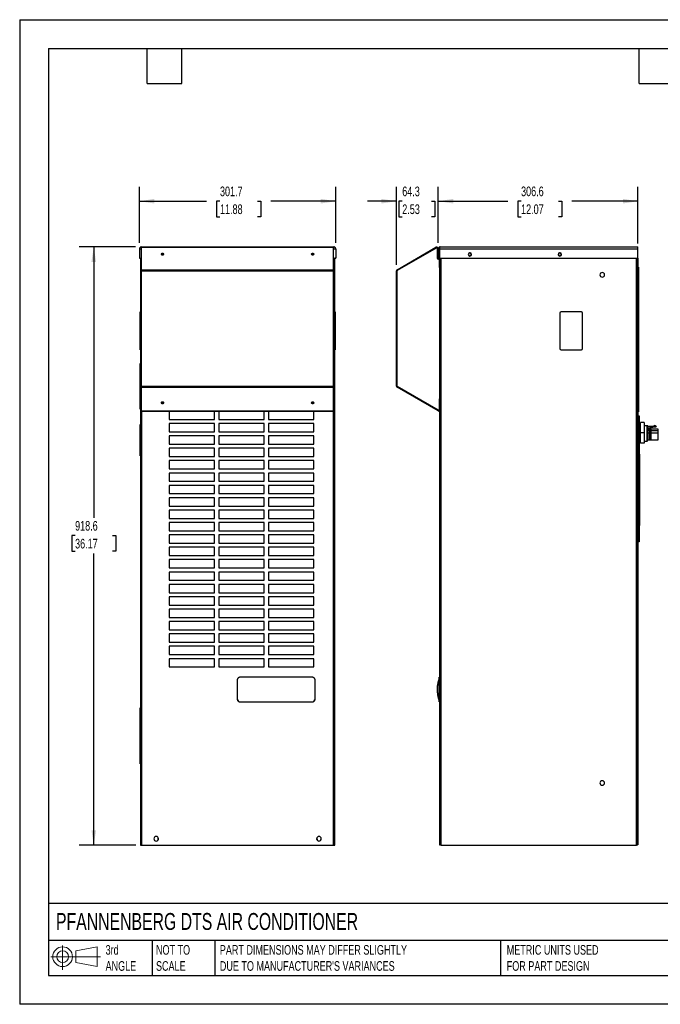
# Model space of a CAD drawing. Header units: millimetres. Extents: x 0 to 1956, y 0 to 1511.
# Tile 1 of 4: x 0 to 984, y 0 to 1511. Entities that reach past the tile are written whole.
import ezdxf

# ---------------------------------------------------------------- set-up
doc = ezdxf.new("R2010")
doc.units = ezdxf.units.MM
doc.header["$LTSCALE"] = 7
doc.layers.add('DIMENSIONS', color=140, linetype='Continuous', lineweight=25)
doc.layers.add('TEXT', color=140, linetype='Continuous', lineweight=25)
doc.styles.add('SLDTEXTSTYLE0', font='TXT', dxfattribs={"width": 0.7})
doc.dimstyles.new('SLDDIMSTYLE1', dxfattribs={"dimtxt": 15.106055, "dimasz": 23.114, "dimexe": 0, "dimexo": 0.0625, "dimgap": 3.776514, "dimtad": 0, "dimtih": 1, "dimtoh": 1, "dimdec": 1, "dimrnd": 1e-09, "dimzin": 12, "dimdsep": 46, "dimtxsty": 'SLDTEXTSTYLE0', "dimsah": 1, "dimcen": 0.09, "dimadec": 0, "dimazin": 3, "dimtfac": 1, "dimtdec": 1, "dimtofl": 0, "dimtmove": 0, "dimatfit": 3, "dimfxl": 0, "dimfrac": 2, "dimtolj": 1, "dimtzin": 12, "dimarcsym": 0})
doc.dimstyles.new('SLDDIMSTYLE4', dxfattribs={"dimtxt": 15.106055, "dimasz": 23.114, "dimexe": 0, "dimexo": 0.0625, "dimgap": 3.776514, "dimtad": 0, "dimtih": 1, "dimtoh": 1, "dimdec": 1, "dimrnd": 1e-09, "dimzin": 12, "dimdsep": 46, "dimtxsty": 'SLDTEXTSTYLE0', "dimsah": 1, "dimcen": 0.09, "dimadec": 0, "dimazin": 3, "dimtfac": 1, "dimtdec": 1, "dimtmove": 0, "dimatfit": 0, "dimfxl": 0, "dimfrac": 2, "dimtolj": 1, "dimtzin": 12, "dimarcsym": 0})

# ---------------------------------------------------------------- blocks, each defined once
blk = doc.blocks.new('Block11')
at = {"color": 7, "linetype": 'Continuous', "lineweight": 18}
for p, q in [((18.1, 37.2), (18.1, 0)), ((38.4, 29.2), (71.2, 35.2)), ((71.2, 35.2), (71.2, 5.1)), ((0, 20.2), (76.1, 20.2)), ((38.4, 11.2), (38.4, 29.2)), ((38.4, 11.2), (71.2, 5.1))]:
    blk.add_line(p, q, dxfattribs=at)
for radius in [15.1, 9]:
    blk.add_circle((18.1, 20.2), radius, dxfattribs=at)
blk = doc.blocks.new('Block12')
at = {"color": 7, "linetype": 'Continuous'}
blk.add_blockref('Block11', (0, 0), dxfattribs=at)
blk = doc.blocks.new('_D_16')
at = {"layer": 'DIMENSIONS'}
for p, q in [((177.8, 1162.7), (91.6, 1162.7)), ((113.8, 1162.7), (113.8, 746.8)), ((85.1, 719.4), (80, 719.4)), ((80, 719.4), (80, 695.4)), ((142.5, 719.4), (147.6, 719.4)), ((147.6, 719.4), (147.6, 695.4)), ((80, 695.4), (85.1, 695.4)), ((147.6, 695.4), (142.5, 695.4)), ((113.8, 244.1), (113.8, 692)), ((178.4, 244.1), (91.6, 244.1))]:
    blk.add_line(p, q, dxfattribs=at)
for points in [[(113.8, 1162.7), (110.2, 1139.6), (117.3, 1139.6)], [(113.8, 244.1), (117.3, 267.2), (110.2, 267.2)]]:
    blk.add_solid(points, dxfattribs=at)
at = {"layer": 'DIMENSIONS', "char_height": 14.82, "attachment_point": 1, "style": 'SLDTEXTSTYLE0'}
for s, insert in [('918.6', (85.1, 741.9)), ('36.17', (85.1, 714.5))]:
    blk.add_mtext(s, dxfattribs=dict(at, insert=insert))
blk = doc.blocks.new('_D_17')
at = {"layer": 'DIMENSIONS'}
for p, q in [((183.8, 1168.8), (183.8, 1255)), ((485.5, 1168.8), (485.5, 1255)), ((183.8, 1232.7), (287.1, 1232.7)), ((307.6, 1232.7), (302.5, 1232.7)), ((302.5, 1232.7), (302.5, 1208.7)), ((365, 1232.7), (370.1, 1232.7)), ((370.1, 1232.7), (370.1, 1208.7)), ((485.5, 1232.7), (385.5, 1232.7)), ((302.5, 1208.7), (307.6, 1208.7)), ((370.1, 1208.7), (365, 1208.7))]:
    blk.add_line(p, q, dxfattribs=at)
for points in [[(183.8, 1232.7), (206.9, 1229.2), (206.9, 1236.3)], [(485.5, 1232.7), (462.4, 1236.3), (462.4, 1229.2)]]:
    blk.add_solid(points, dxfattribs=at)
at = {"layer": 'DIMENSIONS', "char_height": 14.82, "attachment_point": 1, "style": 'SLDTEXTSTYLE0'}
for s, insert in [('301.7', (307.6, 1255.2)), ('11.88', (307.6, 1227.8))]:
    blk.add_mtext(s, dxfattribs=dict(at, insert=insert))
blk = doc.blocks.new('_D_18')
at = {"layer": 'DIMENSIONS'}
for p, q in [((642.9, 1168.8), (642.9, 1255)), ((949.5, 1168), (949.5, 1255)), ((642.9, 1232.7), (749.6, 1232.7)), ((770, 1232.7), (764.9, 1232.7)), ((764.9, 1232.7), (764.9, 1208.7)), ((827.5, 1232.7), (832.5, 1232.7)), ((832.5, 1232.7), (832.5, 1208.7)), ((949.5, 1232.7), (847.9, 1232.7)), ((764.9, 1208.7), (770, 1208.7)), ((832.5, 1208.7), (827.5, 1208.7))]:
    blk.add_line(p, q, dxfattribs=at)
for points in [[(642.9, 1232.7), (666, 1229.2), (666, 1236.3)], [(949.5, 1232.7), (926.3, 1236.3), (926.3, 1229.2)]]:
    blk.add_solid(points, dxfattribs=at)
at = {"layer": 'DIMENSIONS', "char_height": 14.82, "attachment_point": 1, "style": 'SLDTEXTSTYLE0'}
for s, insert in [('306.6', (770, 1255.2)), ('12.07', (770, 1227.8))]:
    blk.add_mtext(s, dxfattribs=dict(at, insert=insert))
blk = doc.blocks.new('_D_19')
at = {"layer": 'DIMENSIONS'}
for p, q in [((578.6, 1134.8), (578.6, 1255)), ((642.9, 1168.8), (642.9, 1255)), ((578.6, 1232.7), (534.2, 1232.7)), ((587.5, 1232.7), (582.4, 1232.7)), ((582.4, 1232.7), (582.4, 1208.7)), ((632.4, 1232.7), (637.4, 1232.7)), ((637.4, 1232.7), (637.4, 1208.7)), ((642.9, 1232.7), (687.3, 1232.7)), ((582.4, 1208.7), (587.5, 1208.7)), ((637.4, 1208.7), (632.4, 1208.7))]:
    blk.add_line(p, q, dxfattribs=at)
for points in [[(578.6, 1232.7), (555.5, 1236.3), (555.5, 1229.2)], [(642.9, 1232.7), (666, 1229.2), (666, 1236.3)]]:
    blk.add_solid(points, dxfattribs=at)
at = {"layer": 'DIMENSIONS', "char_height": 14.82, "attachment_point": 1, "style": 'SLDTEXTSTYLE0'}
for s, insert in [('64.3', (587.5, 1255.2)), ('2.53', (587.5, 1227.8))]:
    blk.add_mtext(s, dxfattribs=dict(at, insert=insert))

msp = doc.modelspace()

# ---------------------------------------------------------------- linework, layer by layer
at = {"color": 7, "linetype": 'Continuous'}
for p, q in [((0.02, 1511.32), (0.02, 0.02)), ((0.02, 1511.32), (1955.82, 1511.32)), ((1955.82, 0.02), (0.02, 0.02))]:
    msp.add_line(p, q, dxfattribs=at)
for p, q in [((183.79, 1159.86), (183.79, 1145.13)), ((183.79, 1159.86), (187.14, 1159.86)), ((186.66, 1162.73), (482.62, 1162.73)), ((482.14, 1162.35), (187.14, 1162.35)), ((187.14, 1162.1), (187.14, 1162.35)), ((187.14, 1162.1), (482.14, 1162.1)), ((187.14, 1127.6), (187.14, 1162.1)), ((219.32, 1151.46), (219.32, 1152.45)), ((449.97, 1151.46), (449.97, 1152.45)), ((482.14, 1162.1), (482.14, 1162.35)), ((482.14, 1127.6), (482.14, 1162.1)), ((482.14, 1159.86), (485.49, 1159.86)), ((485.49, 1159.86), (485.49, 1145.13)), ((579.57, 1127.6), (639.32, 1162.1)), ((580.14, 1126.61), (639.9, 1161.11)), ((639.9, 1161.11), (639.32, 1162.1)), ((642.22, 1160.42), (641.08, 1160.42)), ((641.08, 1160.42), (641.08, 1145.72)), ((642.22, 1160.42), (642.22, 1145.72)), ((642.89, 1159.86), (644.49, 1159.86)), ((642.89, 1159.86), (642.89, 1145.13)), ((644.49, 1159.86), (644.49, 1145.13)), ((644.59, 1159.86), (949.49, 1159.86)), ((644.59, 1145.13), (644.59, 1159.86)), ((645.76, 1162.73), (949.49, 1162.73)), ((949.49, 1159.86), (949.49, 1162.73)), ((949.49, 1145.13), (949.49, 1159.86)), ((183.79, 1145.13), (187.14, 1145.13)), ((183.79, 1145.13), (187.14, 1145.13)), ((183.79, 1145.13), (185.39, 1145.13)), ((183.79, 1145.13), (183.79, 1145.13)), ((185.39, 1145.13), (185.39, 1145.13)), ((185.39, 1145.13), (185.39, 244.13)), ((482.14, 1145.13), (485.49, 1145.13)), ((482.14, 1145.13), (485.49, 1145.13)), ((485.49, 1145.13), (483.89, 1145.13)), ((483.89, 1145.13), (483.89, 1145.13)), ((483.89, 244.13), (483.89, 1145.13)), ((485.49, 1145.13), (485.49, 1145.13)), ((485.49, 1145.13), (485.49, 1145.13)), ((641.08, 1145.72), (642.22, 1145.72)), ((642.89, 1145.13), (644.49, 1145.13)), ((643.01, 1144.93), (643.01, 1143.79)), ((643.01, 1144.93), (643.46, 1144.93)), ((643.01, 1143.79), (643.46, 1143.79)), ((643.46, 1143.79), (643.46, 1144.93)), ((644.25, 1143), (644.25, 1130.79)), ((645.39, 1143), (644.25, 1143)), ((644.59, 1145.13), (949.49, 1145.13)), ((645.39, 1143), (645.39, 1145.13)), ((645.39, 1143), (645.39, 1130.79)), ((647.31, 244.13), (647.32, 1145.13)), ((947.33, 244.13), (947.34, 1145.13)), ((948.53, 244.13), (948.54, 1145.13)), ((949.46, 1145.13), (949.45, 244.73)), ((187.14, 1127.6), (482.14, 1127.6)), ((187.14, 1125.93), (187.14, 1127.6)), ((187.14, 948.84), (187.14, 1125.93)), ((187.14, 1125.93), (482.14, 1125.93)), ((482.14, 1125.93), (482.14, 1127.6)), ((482.14, 948.84), (482.14, 1125.93)), ((578.61, 948.84), (578.61, 1125.93)), ((579.75, 1125.93), (578.61, 1125.93)), ((579.57, 1127.6), (580.14, 1126.61)), ((579.75, 948.84), (579.75, 1125.93)), ((644.25, 1130.79), (645.39, 1130.79)), ((645.39, 929.14), (645.39, 1130.79)), ((949.46, 1131.38), (950.32, 1131.38)), ((950.32, 1125.38), (949.46, 1125.38)), ((950.32, 1131.38), (950.32, 1125.38)), ((950.32, 1125.38), (950.32, 915.38)), ((184.89, 1062.73), (185.39, 1062.73)), ((184.89, 1060.73), (184.89, 1062.73)), ((184.89, 1060.73), (185.39, 1060.73)), ((184.89, 1006.73), (184.89, 1060.73)), ((483.89, 1062.73), (484.39, 1062.73)), ((483.89, 1060.73), (484.39, 1060.73)), ((484.39, 1062.73), (484.39, 1060.73)), ((484.39, 1060.73), (484.39, 1006.73)), ((829.53, 1060.73), (829.53, 1006.73)), ((862.53, 1062.73), (831.53, 1062.73)), ((864.53, 1006.73), (864.53, 1060.73)), ((184.89, 1004.73), (184.89, 1006.73)), ((184.89, 1006.73), (185.39, 1006.73)), ((184.89, 1004.73), (185.39, 1004.73)), ((184.89, 1004.73), (185.39, 1004.73)), ((184.89, 1004.73), (184.89, 1004.73)), ((483.89, 1006.73), (484.39, 1006.73)), ((483.89, 1004.73), (484.39, 1004.73)), ((483.89, 1004.73), (484.39, 1004.73)), ((484.39, 1006.73), (484.39, 1004.73)), ((484.39, 1004.73), (484.39, 1004.73)), ((831.53, 1004.73), (862.53, 1004.73)), ((184.88, 983.39), (185.39, 983.39)), ((184.88, 981.39), (184.88, 983.39)), ((184.88, 981.39), (185.39, 981.39)), ((184.88, 915.39), (184.88, 981.39)), ((187.14, 948.84), (482.14, 948.84)), ((187.14, 947.17), (187.14, 948.84)), ((187.14, 947.17), (482.14, 947.17)), ((187.14, 910.84), (187.14, 947.17)), ((482.14, 947.17), (482.14, 948.84)), ((482.14, 910.84), (482.14, 947.17)), ((578.61, 948.84), (579.75, 948.84)), ((580.14, 948.16), (579.57, 947.17)), ((642.5, 910.84), (579.57, 947.17)), ((643.07, 911.83), (580.14, 948.16)), ((219.32, 923.3), (219.32, 922.31)), ((449.97, 923.3), (449.97, 922.31)), ((644.25, 929.14), (644.25, 912.51)), ((645.39, 929.14), (644.25, 929.14)), ((645.39, 929.14), (645.39, 912.51)), ((184.88, 915.39), (185.39, 915.39)), ((184.88, 913.39), (184.88, 915.39)), ((184.88, 913.39), (185.39, 913.39)), ((184.88, 913.39), (185.39, 913.39)), ((184.88, 913.39), (184.88, 913.39)), ((187.14, 910.84), (482.14, 910.84)), ((187.14, 910.58), (187.14, 910.84)), ((187.14, 910.58), (482.14, 910.58)), ((187.32, 910.58), (187.32, 244.13)), ((299.37, 910.53), (229.52, 910.53)), ((229.52, 910.53), (229.52, 897.83)), ((299.37, 910.53), (229.52, 910.53)), ((299.37, 897.83), (299.37, 910.53)), ((375.57, 910.53), (305.72, 910.53)), ((305.72, 910.53), (305.72, 897.83)), ((375.57, 910.53), (305.72, 910.53)), ((375.57, 897.83), (375.57, 910.53)), ((451.77, 910.53), (381.92, 910.53)), ((381.92, 910.53), (381.92, 897.83)), ((451.77, 910.53), (381.92, 910.53)), ((451.77, 897.83), (451.77, 910.53)), ((481.96, 244.13), (481.96, 910.58)), ((482.14, 910.58), (482.14, 910.84)), ((642.5, 910.84), (643.07, 911.83)), ((644.25, 912.51), (645.39, 912.51)), ((645.38, 244.13), (645.39, 912.51)), ((949.46, 915.38), (950.32, 915.38)), ((950.32, 909.38), (949.46, 909.38)), ((950.32, 915.38), (950.32, 909.38)), ((229.52, 897.83), (299.37, 897.83)), ((305.72, 897.83), (375.57, 897.83)), ((381.92, 897.83), (451.77, 897.83)), ((950.01, 894.58), (949.46, 894.58)), ((950.01, 859.58), (950.01, 894.58)), ((950.21, 897.08), (950.2, 716.08)), ((950.21, 903.08), (951.42, 903.08)), ((950.21, 897.08), (950.21, 903.08)), ((951.42, 897.08), (950.21, 897.08)), ((951.42, 903.08), (951.42, 897.08)), ((951.42, 897.08), (951.42, 716.08)), ((953.21, 877.08), (953.21, 893.08)), ((959.21, 893.08), (953.21, 893.08)), ((959.21, 893.08), (959.21, 877.08)), ((184.89, 890.01), (185.39, 890.01)), ((184.89, 888.01), (184.89, 890.01)), ((185.39, 888.01), (184.89, 888.01)), ((184.89, 844.01), (184.89, 888.01)), ((299.37, 891.53), (229.52, 891.53)), ((229.52, 891.53), (229.52, 878.83)), ((299.37, 891.53), (229.52, 891.53)), ((229.52, 878.83), (299.37, 878.83)), ((299.37, 878.83), (299.37, 891.53)), ((375.57, 891.53), (305.72, 891.53)), ((305.72, 891.53), (305.72, 878.83)), ((375.57, 891.53), (305.72, 891.53)), ((305.72, 878.83), (375.57, 878.83)), ((375.57, 878.83), (375.57, 891.53)), ((451.77, 891.53), (381.92, 891.53)), ((381.92, 891.53), (381.92, 878.83)), ((451.77, 891.53), (381.92, 891.53)), ((381.92, 878.83), (451.77, 878.83)), ((451.77, 878.83), (451.77, 891.53)), ((951.46, 888.18), (951.42, 888.18)), ((951.46, 877.08), (951.42, 877.08)), ((953.21, 888.18), (951.46, 888.18)), ((951.46, 888.18), (951.46, 864.58)), ((953.21, 861.08), (953.21, 877.08)), ((959.21, 877.08), (953.21, 877.08)), ((963.56, 888.18), (959.21, 888.18)), ((959.21, 877.08), (959.21, 861.08)), ((963.56, 877.08), (963.56, 888.18)), ((963.56, 864.58), (963.56, 877.08)), ((964.76, 877.08), (963.56, 877.08)), ((964.76, 877.08), (964.76, 888.18)), ((964.76, 887.23), (974.16, 887.23)), ((964.76, 884.73), (967.76, 884.73)), ((964.76, 882.88), (967.26, 882.88)), ((967.26, 880.78), (964.76, 880.78)), ((964.76, 865.78), (964.76, 877.08)), ((964.76, 877.08), (967.26, 877.08)), ((967.26, 880.78), (967.26, 882.88)), ((967.26, 877.08), (967.26, 880.78)), ((967.26, 866.68), (967.26, 877.08)), ((967.76, 884.73), (974.26, 886.23)), ((968.26, 885.23), (967.76, 884.73)), ((968.26, 886.23), (977.21, 886.23)), ((968.26, 886.23), (968.26, 885.23)), ((969.36, 881.68), (969.24, 881.68)), ((969.28, 880.54), (969.28, 879.77)), ((969.36, 880.28), (969.28, 880.28)), ((969.28, 877.08), (969.36, 877.08)), ((980.66, 882.88), (969.36, 882.88)), ((969.36, 882.88), (969.36, 880.78)), ((969.36, 880.78), (980.66, 880.78)), ((969.36, 880.78), (969.36, 877.08)), ((969.36, 877.08), (969.36, 866.68)), ((969.36, 877.08), (980.66, 877.08)), ((973.96, 888.38), (974.87, 888.38)), ((973.96, 888.38), (974.16, 887.23)), ((977.21, 887.03), (974.87, 888.38)), ((977.21, 887.03), (977.21, 886.23)), ((980.66, 880.78), (980.66, 882.88)), ((980.66, 877.08), (980.66, 880.78)), ((980.66, 866.68), (980.66, 877.08)), ((299.37, 872.53), (229.52, 872.53)), ((229.52, 872.53), (229.52, 859.83)), ((299.37, 872.53), (229.52, 872.53)), ((299.37, 859.83), (299.37, 872.53)), ((375.57, 872.53), (305.72, 872.53)), ((305.72, 872.53), (305.72, 859.83)), ((375.57, 872.53), (305.72, 872.53)), ((375.57, 859.83), (375.57, 872.53)), ((451.77, 872.53), (381.92, 872.53)), ((381.92, 872.53), (381.92, 859.83)), ((451.77, 872.53), (381.92, 872.53)), ((451.77, 859.83), (451.77, 872.53)), ((951.42, 865.58), (951.46, 865.58)), ((951.46, 864.58), (953.21, 864.58)), ((959.21, 864.58), (963.56, 864.58)), ((963.56, 864.58), (964.76, 865.78)), ((964.76, 866.68), (967.26, 866.68)), ((969.28, 867.51), (969.28, 867.43)), ((969.36, 866.68), (980.66, 866.68)), ((229.52, 859.83), (299.37, 859.83)), ((299.37, 853.53), (229.52, 853.53)), ((229.52, 853.53), (229.52, 840.83)), ((299.37, 853.53), (229.52, 853.53)), ((299.37, 840.83), (299.37, 853.53)), ((305.72, 859.83), (375.57, 859.83)), ((375.57, 853.53), (305.72, 853.53)), ((305.72, 853.53), (305.72, 840.83)), ((375.57, 853.53), (305.72, 853.53)), ((375.57, 840.83), (375.57, 853.53)), ((381.92, 859.83), (451.77, 859.83)), ((451.77, 853.53), (381.92, 853.53)), ((381.92, 853.53), (381.92, 840.83)), ((451.77, 853.53), (381.92, 853.53)), ((451.77, 840.83), (451.77, 853.53)), ((950.01, 859.58), (949.46, 859.58)), ((959.21, 861.08), (953.21, 861.08)), ((184.89, 842.01), (184.89, 844.01)), ((184.89, 844.01), (185.39, 844.01)), ((185.39, 842.01), (184.89, 842.01)), ((184.89, 842.01), (185.39, 842.01)), ((184.89, 842.01), (184.89, 842.01)), ((229.52, 840.83), (299.37, 840.83)), ((299.37, 834.53), (229.52, 834.53)), ((229.52, 834.53), (229.52, 821.83)), ((299.37, 834.53), (229.52, 834.53)), ((299.37, 821.83), (299.37, 834.53)), ((305.72, 840.83), (375.57, 840.83)), ((375.57, 834.53), (305.72, 834.53)), ((305.72, 834.53), (305.72, 821.83)), ((375.57, 834.53), (305.72, 834.53)), ((375.57, 821.83), (375.57, 834.53)), ((381.92, 840.83), (451.77, 840.83)), ((451.77, 834.53), (381.92, 834.53)), ((381.92, 834.53), (381.92, 821.83)), ((451.77, 834.53), (381.92, 834.53)), ((451.77, 821.83), (451.77, 834.53)), ((951.42, 844.68), (952.42, 844.68)), ((951.42, 839.68), (952.42, 839.68)), ((952.42, 839.68), (952.42, 844.68)), ((952.42, 797.68), (952.42, 839.68)), ((229.52, 821.83), (299.37, 821.83)), ((305.72, 821.83), (375.57, 821.83)), ((381.92, 821.83), (451.77, 821.83)), ((299.37, 815.53), (229.52, 815.53)), ((229.52, 815.53), (229.52, 802.83)), ((299.37, 815.53), (229.52, 815.53)), ((229.52, 802.83), (299.37, 802.83)), ((299.37, 802.83), (299.37, 815.53)), ((375.57, 815.53), (305.72, 815.53)), ((305.72, 815.53), (305.72, 802.83)), ((375.57, 815.53), (305.72, 815.53)), ((305.72, 802.83), (375.57, 802.83)), ((375.57, 802.83), (375.57, 815.53)), ((451.77, 815.53), (381.92, 815.53)), ((381.92, 815.53), (381.92, 802.83)), ((451.77, 815.53), (381.92, 815.53)), ((381.92, 802.83), (451.77, 802.83)), ((451.77, 802.83), (451.77, 815.53)), ((299.37, 796.53), (229.52, 796.53)), ((229.52, 796.53), (229.52, 783.83)), ((299.37, 796.53), (229.52, 796.53)), ((299.37, 783.83), (299.37, 796.53)), ((375.57, 796.53), (305.72, 796.53)), ((305.72, 796.53), (305.72, 783.83)), ((375.57, 796.53), (305.72, 796.53)), ((375.57, 783.83), (375.57, 796.53)), ((451.77, 796.53), (381.92, 796.53)), ((381.92, 796.53), (381.92, 783.83)), ((451.77, 796.53), (381.92, 796.53)), ((451.77, 783.83), (451.77, 796.53)), ((951.42, 797.68), (952.42, 797.68)), ((951.42, 792.68), (952.42, 792.68)), ((951.72, 792.68), (951.72, 734.9)), ((951.73, 792.68), (951.73, 735.15)), ((952.42, 792.68), (952.42, 797.68)), ((229.52, 783.83), (299.37, 783.83)), ((299.37, 777.53), (229.52, 777.53)), ((229.52, 777.53), (229.52, 764.83)), ((299.37, 777.53), (229.52, 777.53)), ((299.37, 764.83), (299.37, 777.53)), ((305.72, 783.83), (375.57, 783.83)), ((375.57, 777.53), (305.72, 777.53)), ((305.72, 777.53), (305.72, 764.83)), ((375.57, 777.53), (305.72, 777.53)), ((375.57, 764.83), (375.57, 777.53)), ((381.92, 783.83), (451.77, 783.83)), ((451.77, 777.53), (381.92, 777.53)), ((381.92, 777.53), (381.92, 764.83)), ((451.77, 777.53), (381.92, 777.53)), ((451.77, 764.83), (451.77, 777.53)), ((229.52, 764.83), (299.37, 764.83)), ((299.37, 758.53), (229.52, 758.53)), ((229.52, 758.53), (229.52, 745.83)), ((299.37, 758.53), (229.52, 758.53)), ((299.37, 745.83), (299.37, 758.53)), ((305.72, 764.83), (375.57, 764.83)), ((375.57, 758.53), (305.72, 758.53)), ((305.72, 758.53), (305.72, 745.83)), ((375.57, 758.53), (305.72, 758.53)), ((375.57, 745.83), (375.57, 758.53)), ((381.92, 764.83), (451.77, 764.83)), ((451.77, 758.53), (381.92, 758.53)), ((381.92, 758.53), (381.92, 745.83)), ((451.77, 758.53), (381.92, 758.53)), ((451.77, 745.83), (451.77, 758.53)), ((229.52, 745.83), (299.37, 745.83)), ((305.72, 745.83), (375.57, 745.83)), ((381.92, 745.83), (451.77, 745.83)), ((299.37, 739.53), (229.52, 739.53)), ((229.52, 739.53), (229.52, 726.83)), ((299.37, 739.53), (229.52, 739.53)), ((229.52, 726.83), (299.37, 726.83)), ((299.37, 726.83), (299.37, 739.53)), ((375.57, 739.53), (305.72, 739.53)), ((305.72, 739.53), (305.72, 726.83)), ((375.57, 739.53), (305.72, 739.53)), ((305.72, 726.83), (375.57, 726.83)), ((375.57, 726.83), (375.57, 739.53)), ((451.77, 739.53), (381.92, 739.53)), ((381.92, 739.53), (381.92, 726.83)), ((451.77, 739.53), (381.92, 739.53)), ((381.92, 726.83), (451.77, 726.83)), ((451.77, 726.83), (451.77, 739.53)), ((951.72, 734.9), (951.42, 734.9)), ((951.72, 735.15), (951.73, 735.15)), ((299.37, 720.53), (229.52, 720.53)), ((229.52, 720.53), (229.52, 707.83)), ((299.37, 720.53), (229.52, 720.53)), ((299.37, 707.83), (299.37, 720.53)), ((375.57, 720.53), (305.72, 720.53)), ((305.72, 720.53), (305.72, 707.83)), ((375.57, 720.53), (305.72, 720.53)), ((375.57, 707.83), (375.57, 720.53)), ((451.77, 720.53), (381.92, 720.53)), ((381.92, 720.53), (381.92, 707.83)), ((451.77, 720.53), (381.92, 720.53)), ((451.77, 707.83), (451.77, 720.53)), ((950.2, 716.08), (951.42, 716.08)), ((950.2, 710.08), (950.2, 716.08)), ((951.42, 716.08), (951.42, 710.08)), ((229.52, 707.83), (299.37, 707.83)), ((299.37, 701.53), (229.52, 701.53)), ((229.52, 701.53), (229.52, 688.83)), ((299.37, 701.53), (229.52, 701.53)), ((299.37, 688.83), (299.37, 701.53)), ((305.72, 707.83), (375.57, 707.83)), ((375.57, 701.53), (305.72, 701.53)), ((305.72, 701.53), (305.72, 688.83)), ((375.57, 701.53), (305.72, 701.53)), ((375.57, 688.83), (375.57, 701.53)), ((381.92, 707.83), (451.77, 707.83)), ((451.77, 701.53), (381.92, 701.53)), ((381.92, 701.53), (381.92, 688.83)), ((451.77, 701.53), (381.92, 701.53)), ((451.77, 688.83), (451.77, 701.53)), ((951.42, 710.08), (950.2, 710.08)), ((229.52, 688.83), (299.37, 688.83)), ((299.37, 682.53), (229.52, 682.53)), ((229.52, 682.53), (229.52, 669.83)), ((299.37, 682.53), (229.52, 682.53)), ((299.37, 669.83), (299.37, 682.53)), ((305.72, 688.83), (375.57, 688.83)), ((375.57, 682.53), (305.72, 682.53)), ((305.72, 682.53), (305.72, 669.83)), ((375.57, 682.53), (305.72, 682.53)), ((375.57, 669.83), (375.57, 682.53)), ((381.92, 688.83), (451.77, 688.83)), ((451.77, 682.53), (381.92, 682.53)), ((381.92, 682.53), (381.92, 669.83)), ((451.77, 682.53), (381.92, 682.53)), ((451.77, 669.83), (451.77, 682.53)), ((229.52, 669.83), (299.37, 669.83)), ((305.72, 669.83), (375.57, 669.83)), ((381.92, 669.83), (451.77, 669.83)), ((299.37, 663.53), (229.52, 663.53)), ((229.52, 663.53), (229.52, 650.83)), ((299.37, 663.53), (229.52, 663.53)), ((229.52, 650.83), (299.37, 650.83)), ((299.37, 650.83), (299.37, 663.53)), ((375.57, 663.53), (305.72, 663.53)), ((305.72, 663.53), (305.72, 650.83)), ((375.57, 663.53), (305.72, 663.53)), ((305.72, 650.83), (375.57, 650.83)), ((375.57, 650.83), (375.57, 663.53)), ((451.77, 663.53), (381.92, 663.53)), ((381.92, 663.53), (381.92, 650.83)), ((451.77, 663.53), (381.92, 663.53)), ((381.92, 650.83), (451.77, 650.83)), ((451.77, 650.83), (451.77, 663.53)), ((299.37, 644.53), (229.52, 644.53)), ((229.52, 644.53), (229.52, 631.83)), ((299.37, 644.53), (229.52, 644.53)), ((299.37, 631.83), (299.37, 644.53)), ((375.57, 644.53), (305.72, 644.53)), ((305.72, 644.53), (305.72, 631.83)), ((375.57, 644.53), (305.72, 644.53)), ((375.57, 631.83), (375.57, 644.53)), ((451.77, 644.53), (381.92, 644.53)), ((381.92, 644.53), (381.92, 631.83)), ((451.77, 644.53), (381.92, 644.53)), ((451.77, 631.83), (451.77, 644.53)), ((229.52, 631.83), (299.37, 631.83)), ((299.37, 625.53), (229.52, 625.53)), ((229.52, 625.53), (229.52, 612.83)), ((299.37, 625.53), (229.52, 625.53)), ((299.37, 612.83), (299.37, 625.53)), ((305.72, 631.83), (375.57, 631.83)), ((375.57, 625.53), (305.72, 625.53)), ((305.72, 625.53), (305.72, 612.83)), ((375.57, 625.53), (305.72, 625.53)), ((375.57, 612.83), (375.57, 625.53)), ((381.92, 631.83), (451.77, 631.83)), ((451.77, 625.53), (381.92, 625.53)), ((381.92, 625.53), (381.92, 612.83)), ((451.77, 625.53), (381.92, 625.53)), ((451.77, 612.83), (451.77, 625.53)), ((229.52, 612.83), (299.37, 612.83)), ((299.37, 606.53), (229.52, 606.53)), ((229.52, 606.53), (229.52, 593.83)), ((299.37, 606.53), (229.52, 606.53)), ((299.37, 593.83), (299.37, 606.53)), ((305.72, 612.83), (375.57, 612.83)), ((375.57, 606.53), (305.72, 606.53)), ((305.72, 606.53), (305.72, 593.83)), ((375.57, 606.53), (305.72, 606.53)), ((375.57, 593.83), (375.57, 606.53)), ((381.92, 612.83), (451.77, 612.83)), ((451.77, 606.53), (381.92, 606.53)), ((381.92, 606.53), (381.92, 593.83)), ((451.77, 606.53), (381.92, 606.53)), ((451.77, 593.83), (451.77, 606.53)), ((229.52, 593.83), (299.37, 593.83)), ((305.72, 593.83), (375.57, 593.83)), ((381.92, 593.83), (451.77, 593.83)), ((299.37, 587.53), (229.52, 587.53)), ((229.52, 587.53), (229.52, 574.83)), ((299.37, 587.53), (229.52, 587.53)), ((229.52, 574.83), (299.37, 574.83)), ((299.37, 574.83), (299.37, 587.53)), ((375.57, 587.53), (305.72, 587.53)), ((305.72, 587.53), (305.72, 574.83)), ((375.57, 587.53), (305.72, 587.53)), ((305.72, 574.83), (375.57, 574.83)), ((375.57, 574.83), (375.57, 587.53)), ((451.77, 587.53), (381.92, 587.53)), ((381.92, 587.53), (381.92, 574.83)), ((451.77, 587.53), (381.92, 587.53)), ((381.92, 574.83), (451.77, 574.83)), ((451.77, 574.83), (451.77, 587.53)), ((299.37, 568.53), (229.52, 568.53)), ((229.52, 568.53), (229.52, 555.83)), ((299.37, 568.53), (229.52, 568.53)), ((299.37, 555.83), (299.37, 568.53)), ((375.57, 568.53), (305.72, 568.53)), ((305.72, 568.53), (305.72, 555.83)), ((375.57, 568.53), (305.72, 568.53)), ((375.57, 555.83), (375.57, 568.53)), ((451.77, 568.53), (381.92, 568.53)), ((381.92, 568.53), (381.92, 555.83)), ((451.77, 568.53), (381.92, 568.53)), ((451.77, 555.83), (451.77, 568.53)), ((229.52, 555.83), (299.37, 555.83)), ((299.37, 549.53), (229.52, 549.53)), ((229.52, 549.53), (229.52, 536.83)), ((299.37, 549.53), (229.52, 549.53)), ((299.37, 536.83), (299.37, 549.53)), ((305.72, 555.83), (375.57, 555.83)), ((375.57, 549.53), (305.72, 549.53)), ((305.72, 549.53), (305.72, 536.83)), ((375.57, 549.53), (305.72, 549.53)), ((375.57, 536.83), (375.57, 549.53)), ((381.92, 555.83), (451.77, 555.83)), ((451.77, 549.53), (381.92, 549.53)), ((381.92, 549.53), (381.92, 536.83)), ((451.77, 549.53), (381.92, 549.53)), ((451.77, 536.83), (451.77, 549.53)), ((229.52, 536.83), (299.37, 536.83)), ((299.37, 530.53), (229.52, 530.53)), ((229.52, 530.53), (229.52, 517.83)), ((299.37, 530.53), (229.52, 530.53)), ((299.37, 517.83), (299.37, 530.53)), ((305.72, 536.83), (375.57, 536.83)), ((375.57, 530.53), (305.72, 530.53)), ((305.72, 530.53), (305.72, 517.83)), ((375.57, 530.53), (305.72, 530.53)), ((375.57, 517.83), (375.57, 530.53)), ((381.92, 536.83), (451.77, 536.83)), ((451.77, 530.53), (381.92, 530.53)), ((381.92, 530.53), (381.92, 517.83)), ((451.77, 530.53), (381.92, 530.53)), ((451.77, 517.83), (451.77, 530.53)), ((229.52, 517.83), (299.37, 517.83)), ((305.72, 517.83), (375.57, 517.83)), ((381.92, 517.83), (451.77, 517.83)), ((645.39, 502.13), (644.39, 502.13)), ((645.39, 497.13), (644.39, 497.13)), ((333.89, 469.13), (333.89, 469.13)), ((453.89, 469.13), (453.89, 469.13)), ((645.39, 469.13), (644.39, 469.13)), ((185.39, 455.29), (184.89, 455.29)), ((184.89, 450.29), (184.89, 455.29)), ((338.89, 464.13), (338.89, 464.13)), ((338.89, 464.13), (448.89, 464.13)), ((448.89, 464.13), (448.89, 464.13)), ((645.39, 464.13), (644.39, 464.13)), ((185.39, 450.29), (184.89, 450.29)), ((184.89, 374.29), (184.89, 450.29)), ((184.89, 369.29), (184.89, 374.29)), ((185.39, 374.29), (184.89, 374.29)), ((185.39, 369.29), (184.89, 369.29)), ((185.39, 369.29), (184.89, 369.29)), ((184.89, 369.29), (184.89, 369.29)), ((186.53, 244.13), (185.39, 244.13)), ((186.53, 244.13), (185.39, 244.13)), ((185.39, 244.13), (185.39, 244.13)), ((186.53, 244.13), (186.53, 244.13)), ((186.64, 244.13), (187.78, 244.13)), ((186.64, 244.13), (186.64, 244.13)), ((186.64, 244.13), (187.78, 244.13)), ((186.64, 244.13), (186.64, 244.13)), ((187.32, 244.13), (481.96, 244.13)), ((187.32, 244.13), (187.32, 244.13)), ((187.32, 244.13), (481.96, 244.13)), ((187.78, 244.13), (187.78, 244.13)), ((187.78, 244.13), (187.78, 244.13)), ((482.65, 244.13), (481.5, 244.13)), ((482.65, 244.13), (481.5, 244.13)), ((481.5, 244.13), (481.5, 244.13)), ((481.5, 244.13), (481.5, 244.13)), ((481.96, 244.13), (481.96, 244.13)), ((482.65, 244.13), (482.65, 244.13)), ((482.65, 244.13), (482.65, 244.13)), ((482.75, 244.13), (483.89, 244.13)), ((482.75, 244.13), (483.89, 244.13)), ((482.75, 244.13), (482.75, 244.13)), ((483.89, 244.13), (483.89, 244.13)), ((647.31, 244.13), (645.38, 244.13)), ((647.31, 244.13), (947.33, 244.13)), ((948.53, 244.13), (947.33, 244.13)), ((949.45, 244.73), (948.53, 244.73))]:
    msp.add_line(p, q)
at = {"flags": 128}
for points in [[(219.32, 1152.45), (218.51, 1152.37), (217.83, 1152.15), (217.38, 1151.81), (217.22, 1151.4), (217.38, 1151), (217.83, 1150.66), (218.51, 1150.43), (219.32, 1150.35)], [(219.32, 1150.35), (220.12, 1150.43), (220.8, 1150.66), (221.26, 1151), (221.42, 1151.4), (221.26, 1151.81), (220.8, 1152.15), (220.12, 1152.37), (219.32, 1152.45)], [(449.97, 1152.45), (449.16, 1152.37), (448.48, 1152.15), (448.03, 1151.81), (447.87, 1151.4), (448.03, 1151), (448.48, 1150.66), (449.16, 1150.43), (449.97, 1150.35)], [(449.97, 1150.35), (450.77, 1150.43), (451.45, 1150.66), (451.91, 1151), (452.07, 1151.4), (451.91, 1151.81), (451.45, 1152.15), (450.77, 1152.37), (449.97, 1152.45)], [(219.32, 924.41), (218.51, 924.33), (217.83, 924.1), (217.38, 923.76), (217.22, 923.36), (217.38, 922.96), (217.83, 922.62), (218.51, 922.39), (219.32, 922.31)], [(219.32, 922.31), (220.12, 922.39), (220.8, 922.62), (221.26, 922.96), (221.42, 923.36), (221.26, 923.76), (220.8, 924.1), (220.12, 924.33), (219.32, 924.41)], [(449.97, 924.41), (449.16, 924.33), (448.48, 924.1), (448.03, 923.76), (447.87, 923.36), (448.03, 922.96), (448.48, 922.62), (449.16, 922.39), (449.97, 922.31)], [(449.97, 922.31), (450.77, 922.39), (451.45, 922.62), (451.91, 922.96), (452.07, 923.36), (451.91, 923.76), (451.45, 924.1), (450.77, 924.33), (449.97, 924.41)], [(949.45, 720.87), (949.84, 720.91), (950.2, 721.03)], [(187.32, 244.13), (186.95, 244.13), (186.58, 244.13), (186.25, 244.13), (185.96, 244.13), (185.72, 244.13), (185.54, 244.13), (185.43, 244.13), (185.39, 244.13)], [(185.39, 244.13), (185.48, 244.13), (185.74, 244.13), (186.13, 244.13), (186.59, 244.13), (187.04, 244.13), (187.43, 244.13), (187.69, 244.13), (187.78, 244.13)], [(187.32, 244.13), (187.17, 244.13), (187.02, 244.13), (186.88, 244.13), (186.76, 244.13), (186.67, 244.13), (186.59, 244.13), (186.55, 244.13), (186.53, 244.13)], [(186.53, 244.13), (186.54, 244.13), (186.55, 244.13), (186.57, 244.13), (186.59, 244.13), (186.6, 244.13), (186.62, 244.13), (186.63, 244.13), (186.64, 244.13)], [(213.01, 255.06), (212.7, 254.54), (212.54, 253.73)], [(212.54, 253.73), (212.7, 254.54), (213.01, 255.06)], [(212.54, 253.73), (212.7, 254.53), (213.02, 255.06)], [(213.02, 255.06), (212.7, 254.54), (212.54, 253.73)], [(212.54, 253.73), (212.7, 252.93), (212.83, 252.68)], [(456.27, 255.06), (456.58, 254.53), (456.74, 253.73)], [(456.74, 253.75), (456.57, 254.55), (456.27, 255.06)], [(456.74, 253.78), (456.58, 254.58), (456.28, 255.1)], [(456.28, 255.1), (456.58, 254.58), (456.74, 253.78)], [(456.45, 252.7), (456.58, 252.98), (456.74, 253.78)], [(481.5, 244.13), (481.59, 244.13), (481.85, 244.13), (482.24, 244.13), (482.7, 244.13), (483.15, 244.13), (483.54, 244.13), (483.8, 244.13), (483.89, 244.13)], [(483.89, 244.13), (483.85, 244.13), (483.74, 244.13), (483.57, 244.13), (483.33, 244.13), (483.03, 244.13), (482.7, 244.13), (482.34, 244.13), (481.96, 244.13)], [(482.75, 244.13), (482.73, 244.13), (482.69, 244.13), (482.62, 244.13), (482.52, 244.13), (482.4, 244.13), (482.26, 244.13), (482.11, 244.13), (481.96, 244.13)], [(482.65, 244.13), (482.65, 244.13), (482.66, 244.13), (482.68, 244.13), (482.7, 244.13), (482.72, 244.13), (482.73, 244.13), (482.74, 244.13), (482.75, 244.13)]]:
    msp.add_lwpolyline(points, dxfattribs=at)
for centre, radius, start, end in [((219.14, 1148.69), 2.78, 86.34059, 127.02534), ((219.49, 1148.69), 2.78, 52.97466, 93.65941), ((449.79, 1148.69), 2.78, 86.34059, 127.02534), ((450.14, 1148.69), 2.78, 52.97466, 93.65941), ((640.29, 1160.42), 1.93, 359.99937, 119.99937), ((640.29, 1160.42), 0.787, 359.99937, 119.99937), ((691.49, 1151.13), 2.58, 89.99937, 269.99937), ((691.49, 1151.13), 2.15, 359.99937, 179.99937), ((691.49, 1151.13), 2.15, 179.99937, 359.99937), ((691.49, 1151.13), 2.58, 269.99937, 89.99937), ((829.49, 1151.13), 2.58, 89.99937, 269.99937), ((829.49, 1151.13), 2.15, 359.99937, 179.99937), ((829.49, 1151.13), 2.15, 179.99937, 359.99937), ((829.49, 1151.13), 2.58, 269.99937, 89.99937), ((643.01, 1145.72), 1.93, 179.99937, 269.99937), ((643.01, 1145.72), 0.787, 179.99937, 269.99937), ((643.46, 1143), 1.93, 359.99937, 89.99937), ((643.46, 1143), 0.787, 359.99937, 89.99937), ((580.54, 1125.93), 1.93, 119.99937, 179.99937), ((580.54, 1125.93), 0.787, 119.99937, 179.99937), ((894.64, 1119.73), 3.5, 359.99937, 179.99937), ((894.64, 1119.73), 3.5, 179.99937, 359.99937), ((831.53, 1060.73), 2, 89.99937, 179.99937), ((862.53, 1060.73), 2, 359.99937, 89.99937), ((831.53, 1006.73), 2, 179.99937, 269.99937), ((862.53, 1006.73), 2, 269.99937, 359.99937), ((580.54, 948.84), 1.93, 179.99937, 239.99937), ((580.54, 948.84), 0.787, 179.99937, 239.99937), ((219.14, 926.08), 2.78, 232.97233, 273.65959), ((219.49, 926.08), 2.78, 266.34041, 307.02767), ((449.79, 926.08), 2.78, 232.97233, 273.65959), ((450.14, 926.08), 2.78, 266.34041, 307.02767), ((643.46, 912.51), 1.93, 239.99937, 359.99937), ((643.46, 912.51), 0.787, 239.99937, 359.99937), ((950.01, 894.38), 0.2, 359.99937, 89.99937), ((950.01, 859.78), 0.2, 269.99937, 359.99937), ((949.42, 722.87), 0.787, 272.72184, 359.99937), ((338.89, 469.13), 5, 180, 270), ((448.89, 469.13), 5, 270, 0), ((894.64, 339.73), 3.5, 359.99937, 179.99937), ((894.64, 339.73), 3.5, 179.99937, 359.99937), ((209.64, 254.13), 3.5, 0, 180), ((209.64, 254.13), 3.5, 0, 180), ((459.64, 254.13), 3.5, 0, 180), ((459.64, 254.13), 3.5, 0, 180), ((209.64, 254.13), 3.5, 180, 0), ((459.64, 254.13), 3.5, 180, 0)]:
    msp.add_arc(centre, radius, start, end)
for points, knots in [([(186.66, 1162.73), (186.42, 1162.73), (186.18, 1162.66), (185.7, 1162.37), (185.47, 1162.16), (184.99, 1161.63), (184.75, 1161.31), (184.27, 1160.61), (184.03, 1160.24), (183.79, 1159.86)], [0, 0, 0, 0, 0.25, 0.25, 0.5, 0.5, 0.75, 0.75, 1, 1, 1, 1]), ([(485.49, 1159.86), (485.25, 1160.24), (485.01, 1160.61), (484.53, 1161.31), (484.3, 1161.63), (483.82, 1162.16), (483.58, 1162.37), (483.1, 1162.66), (482.86, 1162.73), (482.62, 1162.73)], [0, 0, 0, 0, 0.25, 0.25, 0.5, 0.5, 0.75, 0.75, 1, 1, 1, 1]), ([(642.89, 1159.86), (642.89, 1160.24), (642.97, 1160.61), (643.26, 1161.31), (643.47, 1161.63), (644, 1162.16), (644.32, 1162.37), (645.01, 1162.66), (645.39, 1162.73), (645.76, 1162.73)], [0, 0, 0, 0, 0.25, 0.25, 0.5, 0.5, 0.75, 0.75, 1, 1, 1, 1]), ([(644.49, 1159.86), (644.51, 1160.03), (644.54, 1160.33), (644.73, 1160.57), (644.81, 1160.68)], [0, 0, 0, 0, 0.5550202, 1, 1, 1, 1]), ([(645.76, 1162.73), (645.67, 1162.73), (645.57, 1162.66), (645.37, 1162.37), (645.28, 1162.16), (645.08, 1161.63), (644.98, 1161.31), (644.79, 1160.61), (644.69, 1160.24), (644.59, 1159.86)], [0, 0, 0, 0, 0.25, 0.25, 0.5, 0.5, 0.75, 0.75, 1, 1, 1, 1]), ([(964.76, 888.18), (964.73, 888.18), (964.69, 888.18), (964.6, 888.18), (964.51, 888.18), (964.4, 888.18), (964.29, 888.18), (964.16, 888.18), (964.03, 888.18), (963.88, 888.18), (963.72, 888.18), (963.61, 888.18), (963.56, 888.18)], [0, 0, 0, 0, 0.0953485, 0.1911911, 0.2877481, 0.3852303, 0.4838384, 0.5837617, 0.6851786, 0.7882557, 0.8931482, 1, 1, 1, 1]), ([(968.26, 883.14), (968.15, 883.13), (967.92, 883.12), (967.62, 882.97), (967.37, 882.74), (967.29, 882.53), (967.25, 882.43)], [0, 0, 0, 0, 0.2475024, 0.5086901, 0.7643349, 1, 1, 1, 1]), ([(967.26, 879.84), (967.28, 879.87), (967.32, 879.9), (967.45, 879.96), (967.53, 879.98), (967.72, 880.02), (967.83, 880.04), (968.04, 880.06), (968.15, 880.06), (968.26, 880.06)], [0, 0, 0, 0, 0.25, 0.25, 0.5, 0.5, 0.75, 0.75, 1, 1, 1, 1]), ([(968.26, 883.14), (968.26, 883.15), (968.26, 883.13), (968.26, 883.07), (968.26, 883.02), (968.26, 882.81), (968.26, 882.6), (968.26, 882.05), (968.26, 881.71), (968.26, 880.94), (968.26, 880.52), (968.26, 880.06)], [0, 0, 0, 0, 0.125, 0.125, 0.25, 0.25, 0.5, 0.5, 0.75, 0.75, 1, 1, 1, 1]), ([(968.26, 883.14), (968.38, 883.14), (968.51, 883.12), (968.76, 883.04), (968.88, 882.97), (969.08, 882.79), (969.16, 882.69), (969.26, 882.46), (969.28, 882.35), (969.28, 882.24)], [0, 0, 0, 0, 0.25, 0.25, 0.5, 0.5, 0.75, 0.75, 1, 1, 1, 1]), ([(969.23, 882.53), (969.18, 882.62), (969.09, 882.8), (968.85, 882.99), (968.56, 883.1), (968.35, 883.1), (968.26, 883.1)], [0, 0, 0, 0, 0.2377111, 0.4913087, 0.7497876, 1, 1, 1, 1]), ([(968.26, 880.06), (968.38, 880.06), (968.51, 880.06), (968.76, 880.03), (968.88, 880.01), (969.08, 879.95), (969.16, 879.92), (969.26, 879.85), (969.28, 879.81), (969.28, 879.77)], [0, 0, 0, 0, 0.25, 0.25, 0.5, 0.5, 0.75, 0.75, 1, 1, 1, 1]), ([(968.26, 880.06), (968.26, 879), (968.26, 876.86), (968.26, 873.58), (968.26, 870.67), (968.26, 868.35), (968.26, 866.96), (968.26, 866.38), (968.26, 866.55), (968.26, 866.56)], [0, 0, 0, 0, 0.165393, 0.3327297, 0.5001417, 0.666204, 0.8292694, 0.9939486, 1, 1, 1, 1]), ([(967.25, 867.24), (967.29, 867.15), (967.37, 866.94), (967.62, 866.71), (967.92, 866.56), (968.15, 866.55), (968.26, 866.54)], [0, 0, 0, 0, 0.2353443, 0.490625, 0.7518525, 1, 1, 1, 1]), ([(968.26, 866.54), (968.38, 866.55), (968.65, 866.57), (968.94, 866.75), (969.12, 866.94), (969.21, 867.1), (969.27, 867.27), (969.28, 867.38), (969.28, 867.43)], [0, 0, 0, 0, 0.2546785, 0.520664, 0.6504131, 0.7742434, 0.8909076, 1, 1, 1, 1]), ([(338.89, 502.13), (338.82, 502.13), (338.67, 502.13), (338.46, 502.11), (338.24, 502.09), (338.03, 502.06), (337.81, 502.02), (337.6, 501.96), (337.39, 501.9), (337.18, 501.83), (336.84, 501.7), (336.38, 501.47), (335.84, 501.11), (335.26, 500.6), (334.71, 499.93), (334.33, 499.23), (334.13, 498.68), (334.02, 498.3), (333.95, 497.92), (333.9, 497.53), (333.89, 497.26), (333.89, 497.13)], [0, 0, 0, 0, 0.0278007, 0.0554739, 0.0830717, 0.1106483, 0.1382589, 0.165959, 0.1938045, 0.2218507, 0.2501525, 0.3341053, 0.4170398, 0.5001256, 0.6250024, 0.7498922, 0.8001387, 0.849934, 0.8996159, 0.949526, 1, 1, 1, 1]), ([(448.89, 502.13), (448.6, 502.13), (448.32, 502.13), (447.75, 502.13), (447.46, 502.13), (446.6, 502.13), (446.03, 502.13), (444.31, 502.13), (443.16, 502.13), (439.72, 502.13), (437.43, 502.13), (430.56, 502.13), (425.97, 502.13), (412.22, 502.13), (403.06, 502.13), (384.72, 502.13), (375.56, 502.13), (361.81, 502.13), (357.22, 502.13), (350.35, 502.13), (348.06, 502.13), (344.62, 502.13), (343.47, 502.13), (341.18, 502.14), (340.04, 502.13), (338.89, 502.13)], [0, 0, 0, 0, 0.0078125, 0.0078125, 0.015625, 0.015625, 0.03125, 0.03125, 0.0625, 0.0625, 0.125, 0.125, 0.25, 0.25, 0.5, 0.5, 0.75, 0.75, 0.875, 0.875, 0.9375, 0.9375, 0.96875, 0.96875, 1, 1, 1, 1]), ([(453.89, 497.13), (453.89, 497.2), (453.89, 497.35), (453.87, 497.57), (453.85, 497.79), (453.82, 498), (453.78, 498.21), (453.72, 498.42), (453.66, 498.63), (453.59, 498.84), (453.42, 499.28), (453.08, 499.93), (452.45, 500.69), (451.69, 501.32), (450.99, 501.69), (450.43, 501.89), (450.05, 502), (449.67, 502.08), (449.28, 502.12), (449.02, 502.13), (448.89, 502.13)], [0, 0, 0, 0, 0.0280305, 0.0558858, 0.0836158, 0.1112708, 0.1389018, 0.1665594, 0.1942946, 0.222158, 0.2502004, 0.3750754, 0.5000222, 0.6247575, 0.7498486, 0.800687, 0.8507899, 0.9004927, 0.9501253, 1, 1, 1, 1]), ([(644.15, 500.66), (644.07, 500.28), (643.91, 499.59), (643.54, 498.46), (643.21, 497.35), (642.92, 496.32), (642.68, 495.45), (642.42, 494.4), (642.12, 493.07), (641.8, 491.44), (641.49, 489.54), (641.24, 487.39), (641.05, 484.48), (641.08, 481.15), (641.38, 477.77), (641.72, 475.42), (642.02, 473.65), (642.24, 472.53), (642.4, 471.76), (642.51, 471.26), (642.6, 470.84), (642.67, 470.51), (642.75, 470.17), (642.8, 469.97), (642.84, 469.79), (642.88, 469.64), (642.91, 469.54), (642.94, 469.43), (642.98, 469.27), (643.06, 468.97), (643.21, 468.48), (643.39, 467.9), (643.59, 467.26), (643.79, 466.53), (643.97, 465.82), (644.15, 465.22), (644.3, 464.78), (644.4, 464.45), (644.38, 464.24), (644.38, 464.13)], [0, 0, 0, 0, 0.07400275, 0.1349062, 0.18293119, 0.21059087, 0.2312108, 0.24828637, 0.26502261, 0.28267324, 0.30228936, 0.32454486, 0.34870863, 0.39213719, 0.42906639, 0.46285343, 0.49489356, 0.53189715, 0.54791664, 0.56480902, 0.58259804, 0.59749563, 0.60151275, 0.60473714, 0.60732582, 0.60847369, 0.60958661, 0.61072109, 0.61193061, 0.61473453, 0.62256164, 0.63855881, 0.6613453, 0.69104099, 0.73581069, 0.79058801, 0.85549518, 0.93064313, 1, 1, 1, 1]), ([(644.38, 500.74), (644.27, 500.72), (644.06, 500.69), (644.09, 500.68), (644.11, 500.67)], [0, 0, 0, 0, 0.533249, 1, 1, 1, 1]), ([(644.39, 497.13), (644.39, 497.2), (644.39, 497.35), (644.39, 497.57), (644.39, 497.79), (644.39, 498), (644.39, 498.21), (644.39, 498.42), (644.39, 498.63), (644.39, 498.84), (644.39, 499.28), (644.39, 499.93), (644.39, 500.69), (644.39, 501.32), (644.39, 501.69), (644.39, 501.89), (644.39, 502), (644.39, 502.08), (644.39, 502.12), (644.39, 502.13), (644.39, 502.13)], [0, 0, 0, 0, 0.0280305, 0.0558858, 0.0836158, 0.1112708, 0.1389018, 0.1665594, 0.1942946, 0.222158, 0.2502004, 0.3750754, 0.5000222, 0.6247575, 0.7498486, 0.800687, 0.8507899, 0.9004927, 0.9501253, 1, 1, 1, 1]), ([(333.89, 497.13), (333.89, 496.55), (333.89, 495.97), (333.89, 494.8), (333.89, 494.21), (333.89, 492.46), (333.89, 491.3), (333.89, 487.8), (333.89, 485.46), (333.89, 480.8), (333.89, 478.46), (333.89, 474.96), (333.89, 473.8), (333.89, 472.05), (333.89, 471.46), (333.89, 470.3), (333.89, 469.71), (333.89, 469.13)], [0, 0, 0, 0, 0.0625, 0.0625, 0.125, 0.125, 0.25, 0.25, 0.5, 0.5, 0.75, 0.75, 0.875, 0.875, 0.9375, 0.9375, 1, 1, 1, 1]), ([(453.89, 469.13), (453.89, 469.71), (453.89, 470.3), (453.89, 471.46), (453.89, 472.05), (453.89, 473.8), (453.89, 474.96), (453.89, 478.46), (453.89, 483.13), (453.89, 487.8), (453.89, 491.3), (453.89, 492.46), (453.89, 494.21), (453.89, 494.8), (453.89, 495.96), (453.89, 496.55), (453.89, 497.13)], [0, 0, 0, 0, 0.0625, 0.0625, 0.125, 0.125, 0.25, 0.25, 0.5, 0.75, 0.75, 0.875, 0.875, 0.9375, 0.9375, 1, 1, 1, 1]), ([(644.39, 469.13), (644.38, 469.71), (644.39, 470.3), (644.39, 471.46), (644.39, 472.05), (644.39, 473.8), (644.39, 474.96), (644.39, 478.46), (644.39, 483.13), (644.39, 487.8), (644.39, 491.3), (644.39, 492.46), (644.39, 494.21), (644.39, 494.8), (644.39, 495.96), (644.38, 496.55), (644.39, 497.13)], [0, 0, 0, 0, 0.0625, 0.0625, 0.125, 0.125, 0.25, 0.25, 0.5, 0.75, 0.75, 0.875, 0.875, 0.9375, 0.9375, 1, 1, 1, 1]), ([(333.89, 469.13), (333.89, 469.06), (333.89, 468.91), (333.91, 468.69), (333.93, 468.48), (333.97, 468.26), (334.01, 468.05), (334.06, 467.84), (334.12, 467.63), (334.19, 467.42), (334.36, 466.98), (334.71, 466.34), (335.33, 465.57), (336.1, 464.95), (336.83, 464.55), (337.47, 464.33), (337.96, 464.21), (338.43, 464.14), (338.74, 464.14), (338.89, 464.13)], [0, 0, 0, 0, 0.0279433, 0.0557461, 0.0834568, 0.1111222, 0.1387864, 0.1664903, 0.1942713, 0.2221633, 0.2502057, 0.3745608, 0.5000201, 0.6242759, 0.7497831, 0.817803, 0.8816068, 0.9420796, 1, 1, 1, 1]), ([(448.89, 464.13), (448.96, 464.13), (449.11, 464.13), (449.32, 464.15), (449.54, 464.17), (449.75, 464.2), (449.96, 464.25), (450.18, 464.3), (450.39, 464.36), (450.6, 464.43), (451.04, 464.6), (451.69, 464.95), (452.45, 465.57), (453.08, 466.33), (453.45, 467.03), (453.65, 467.59), (453.76, 467.96), (453.83, 468.35), (453.88, 468.74), (453.89, 469), (453.89, 469.13)], [0, 0, 0, 0, 0.0275908, 0.0551081, 0.0826018, 0.1101244, 0.1377314, 0.1654817, 0.1934347, 0.2216486, 0.2501832, 0.3752911, 0.5000182, 0.6247962, 0.7498426, 0.8001208, 0.849985, 0.8997302, 0.9496429, 1, 1, 1, 1]), ([(644.39, 464.13), (644.39, 464.13), (644.39, 464.13), (644.39, 464.15), (644.39, 464.17), (644.39, 464.2), (644.39, 464.25), (644.39, 464.3), (644.39, 464.36), (644.39, 464.43), (644.39, 464.6), (644.38, 464.95), (644.39, 465.57), (644.39, 466.33), (644.39, 467.03), (644.39, 467.59), (644.39, 467.96), (644.39, 468.35), (644.39, 468.74), (644.39, 469), (644.39, 469.13)], [0, 0, 0, 0, 0.0275908, 0.0551081, 0.0826018, 0.1101244, 0.1377314, 0.1654817, 0.1934347, 0.2216486, 0.2501832, 0.3752911, 0.5000182, 0.6247962, 0.7498426, 0.8001208, 0.849985, 0.8997302, 0.9496429, 1, 1, 1, 1]), ([(338.89, 464.13), (339.18, 464.13), (339.46, 464.13), (340.04, 464.12), (340.32, 464.12), (341.18, 464.12), (341.76, 464.12), (343.47, 464.13), (344.62, 464.13), (346.91, 464.13), (348.06, 464.13), (350.35, 464.13), (351.5, 464.13), (353.79, 464.13), (354.93, 464.13), (357.22, 464.13), (358.37, 464.13), (361.81, 464.13), (364.1, 464.13), (370.97, 464.13), (375.56, 464.13), (384.72, 464.13), (389.31, 464.13), (403.06, 464.13), (412.22, 464.13), (425.97, 464.13), (430.56, 464.13), (437.43, 464.13), (439.72, 464.13), (443.16, 464.13), (444.31, 464.13), (446.03, 464.13), (446.6, 464.13), (447.46, 464.13), (447.75, 464.13), (448.32, 464.13), (448.6, 464.13), (448.89, 464.13)], [0, 0, 0, 0, 0.0078125, 0.0078125, 0.015625, 0.015625, 0.03125, 0.03125, 0.0625, 0.0625, 0.09375, 0.09375, 0.125, 0.125, 0.15625, 0.15625, 0.1875, 0.1875, 0.25, 0.25, 0.375, 0.375, 0.5, 0.5, 0.75, 0.75, 0.875, 0.875, 0.9375, 0.9375, 0.96875, 0.96875, 0.984375, 0.984375, 0.9921875, 0.9921875, 1, 1, 1, 1])]:
    msp.add_open_spline(points, degree=3, knots=knots)
at = {"layer": 'TEXT'}
for p, q in [((44.45, 1466.85), (1911.35, 1466.85)), ((44.45, 1466.85), (44.45, 44.45)), ((195.58, 1413.51), (195.58, 1466.85)), ((248.92, 1413.51), (248.92, 1466.85)), ((951.23, 1413.51), (951.23, 1466.85)), ((195.58, 1413.51), (248.92, 1413.51)), ((951.23, 1413.51), (1004.57, 1413.51)), ((1911.35, 154.88), (44.45, 154.88)), ((1911.35, 97.79), (44.45, 97.79)), ((203.31, 97.79), (203.31, 44.45)), ((299.86, 97.79), (299.86, 44.45)), ((738.39, 97.79), (738.39, 44.45)), ((44.45, 44.45), (1911.35, 44.45))]:
    msp.add_line(p, q, dxfattribs=at)

# ---------------------------------------------------------------- block references
msp.add_blockref('Block12', (47.87, 52.88), dxfattribs=at)

# ---------------------------------------------------------------- texts
at = {"layer": 'TEXT', "attachment_point": 1, "style": 'SLDTEXTSTYLE0'}
for s, insert, char_height in [('PFANNENBERG DTS AIR CONDITIONER', (55.76, 140.16), 25.9292), ('3rd^JANGLE', (131.95, 90.98), 14.817), ('NOT TO^JSCALE', (209.35, 90.98), 14.8167), ("PART DIMENSIONS MAY DIFFER SLIGHTLY ^JDUE TO MANUFACTURER'S VARIANCES", (307.39, 90.98), 14.8167), ('METRIC UNITS USED ^JFOR PART DESIGN', (747.98, 90.98), 14.8167)]:
    msp.add_mtext(s, dxfattribs=dict(at, insert=insert, char_height=char_height))

# ---------------------------------------------------------------- dimensions: what is measured, and where the dimension line sits
at = {"layer": 'DIMENSIONS'}
dim = msp.add_linear_dim(base=(485.49, 1232.73), p1=(183.79, 1159.86), p2=(485.49, 1159.86), dimstyle='SLDDIMSTYLE1', dxfattribs=at)
dim.commit()
dim.dimension.update_dxf_attribs({"geometry": '_D_17', "text_midpoint": (336.29, 1232.73), "dimtype": 160})
for base, p1, p2, angle, dimstyle, picture, middle in [((578.61, 1232.73), (642.89, 1159.86), (578.61, 1125.93), 359.99937, 'SLDDIMSTYLE4', '_D_19', (609.91, 1232.73)), ((949.46, 1232.73), (642.89, 1159.86), (949.46, 1159.13), 359.99937, 'SLDDIMSTYLE1', '_D_18', (798.75, 1232.73)), ((113.79, 244.13), (186.66, 1162.73), (187.32, 244.13), 90, 'SLDDIMSTYLE1', '_D_16', (113.79, 719.39))]:
    dim = msp.add_linear_dim(base=base, p1=p1, p2=p2, angle=angle, dimstyle=dimstyle, dxfattribs=at)
    dim.commit()
    dim.dimension.update_dxf_attribs({"geometry": picture, "text_midpoint": middle, "dimtype": 160})

doc.saveas('drawing.dxf')
